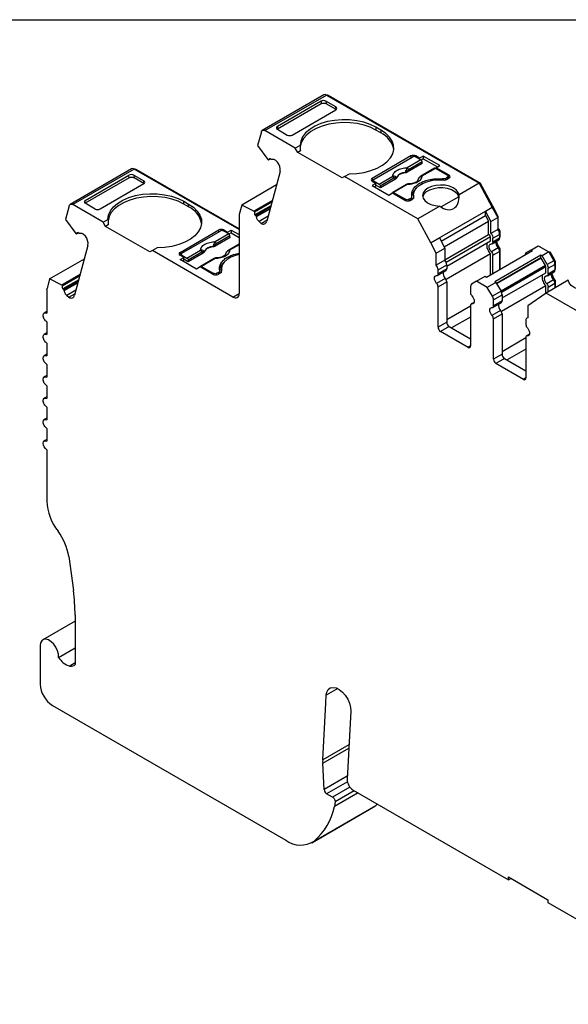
# Model space of a CAD drawing. Header units: millimetres. Extents: x 6 to 273, y 6 to 210.
# Tile 7 of 9: x 203 to 235, y 153 to 210. Entities that reach past the tile are written whole.
import ezdxf

# ---------------------------------------------------------------- set-up
doc = ezdxf.new("R2010")
doc.units = ezdxf.units.MM
doc.linetypes.add('SLD-Solid', pattern=[0])
doc.layers.add('TEXT', color=140, linetype='SLD-Solid', lineweight=25)

msp = doc.modelspace()

# ---------------------------------------------------------------- linework, layer by layer
for p, q in [((220.554, 205.232), (217.018, 203.191)), ((217.168, 203.176), (220.704, 205.217)), ((220.392, 204.865), (217.883, 203.417)), ((220.392, 204.865), (220.405, 204.709)), ((221.247, 204.536), (220.676, 204.866)), ((220.676, 204.866), (220.688, 204.71)), ((220.704, 205.217), (229.485, 200.147)), ((220.774, 205.176), (220.81, 205.196)), ((229.56, 200.145), (220.81, 205.196)), ((220.405, 204.709), (217.883, 203.253)), ((218.738, 202.924), (221.247, 204.372)), ((221.259, 204.38), (220.688, 204.71)), ((221.26, 204.38), (221.247, 204.536)), ((218.914, 202.168), (217.168, 203.176)), ((217.883, 203.417), (217.872, 203.26)), ((217.882, 203.253), (218.454, 202.923)), ((223.828, 203.209), (223.545, 203.372)), ((223.545, 203.372), (223.545, 203.209)), ((223.828, 203.046), (223.545, 203.209)), ((223.828, 203.209), (223.828, 203.046)), ((216.963, 203.113), (216.75, 202.317)), ((216.75, 202.317), (217.336, 201.522)), ((219.192, 202.329), (218.914, 202.168)), ((219.055, 201.923), (218.914, 202.168)), ((219.207, 202.011), (219.055, 201.923)), ((217.377, 201.485), (217.336, 201.522)), ((217.493, 201.552), (217.377, 201.485)), ((217.516, 201.531), (217.466, 201.575)), ((217.894, 201.366), (217.773, 201.473)), ((221.601, 200.454), (219.055, 201.923)), ((225.561, 201.719), (223.333, 200.433)), ((223.439, 200.392), (225.631, 201.658)), ((226.132, 201.491), (225.345, 201.037)), ((225.561, 201.719), (225.561, 201.617)), ((226.059, 201.595), (225.843, 201.719)), ((225.843, 201.719), (225.843, 201.658)), ((226.132, 201.491), (225.843, 201.658)), ((226.271, 201.717), (226.059, 201.595)), ((226.059, 201.533), (226.059, 201.595)), ((226.271, 201.554), (226.145, 201.481)), ((227.219, 201.17), (226.271, 201.717)), ((226.271, 201.717), (226.271, 201.554)), ((226.271, 201.554), (227.078, 201.088)), ((209.509, 200.981), (205.973, 198.94)), ((209.658, 200.966), (206.123, 198.925)), ((215.682, 197.488), (209.658, 200.966)), ((209.729, 200.925), (209.764, 200.946)), ((215.682, 197.529), (209.764, 200.946)), ((226.209, 201.283), (225.344, 200.784)), ((226.203, 201.376), (225.416, 200.922)), ((226.919, 201.013), (226.132, 200.559)), ((226.969, 201.008), (226.182, 200.554)), ((226.209, 201.283), (226.203, 201.376)), ((227.647, 200.617), (226.969, 201.008)), ((227.007, 201.047), (227.219, 201.17)), ((227.753, 200.617), (227.007, 201.047)), ((227.007, 201.047), (227.007, 200.986)), ((209.36, 200.458), (206.838, 199.002)), ((206.839, 199.165), (209.348, 200.614)), ((209.36, 200.458), (209.348, 200.614)), ((209.632, 200.614), (210.203, 200.284)), ((209.632, 200.614), (209.644, 200.458)), ((210.215, 200.128), (209.644, 200.458)), ((218.043, 200.832), (217.274, 197.964)), ((221.742, 200.535), (221.601, 200.454)), ((221.742, 200.535), (222.021, 200.696)), ((225.95, 198.106), (221.742, 200.535)), ((223.333, 200.433), (223.333, 200.27)), ((223.395, 200.306), (223.333, 200.27)), ((223.395, 200.331), (223.395, 200.234)), ((223.728, 200.103), (224.515, 200.558)), ((224.586, 200.442), (223.799, 199.988)), ((224.67, 200.395), (223.805, 199.895)), ((224.67, 200.395), (224.664, 200.458)), ((224.726, 200.456), (224.724, 200.471)), ((225.237, 200.767), (225.238, 200.752)), ((225.341, 200.849), (225.344, 200.784)), ((227.371, 200.401), (227.371, 200.345)), ((227.541, 200.433), (227.647, 200.494)), ((227.541, 200.346), (227.541, 200.433)), ((227.611, 200.372), (227.753, 200.454)), ((227.647, 200.494), (227.647, 200.392)), ((227.691, 200.418), (227.691, 200.556)), ((227.691, 200.489), (227.753, 200.454)), ((227.753, 200.454), (227.753, 200.617)), ((210.203, 200.121), (207.694, 198.672)), ((210.216, 200.129), (210.203, 200.284)), ((217.834, 200.054), (215.836, 198.901)), ((223.333, 200.27), (223.549, 200.145)), ((223.549, 200.145), (223.337, 200.023)), ((223.337, 200.023), (224.285, 199.476)), ((223.439, 200.27), (223.728, 200.103)), ((223.439, 200.209), (223.439, 200.27)), ((223.549, 199.982), (223.478, 199.941)), ((223.549, 199.982), (223.549, 200.145)), ((223.805, 199.895), (223.549, 200.043)), ((223.799, 199.988), (223.805, 199.895)), ((225.302, 200.08), (224.515, 199.625)), ((225.352, 200.075), (224.565, 199.62)), ((229.485, 200.147), (228.324, 199.477)), ((229.485, 200.147), (230.233, 198.761)), ((229.504, 200.113), (229.56, 200.145)), ((230.268, 198.832), (229.56, 200.145)), ((206.828, 199.009), (206.839, 199.165)), ((217.595, 199.16), (216.54, 198.551)), ((224.285, 199.476), (224.497, 199.598)), ((224.497, 199.598), (225.242, 199.168)), ((224.565, 199.62), (225.242, 199.229)), ((225.242, 199.229), (225.242, 199.168)), ((225.455, 199.229), (225.561, 199.29)), ((225.455, 199.143), (225.455, 199.229)), ((225.525, 199.168), (225.667, 199.25)), ((225.561, 199.29), (225.561, 199.188)), ((225.619, 199.222), (225.619, 199.372)), ((225.705, 199.484), (225.705, 199.321)), ((225.705, 199.321), (225.706, 199.282)), ((225.723, 199.313), (225.723, 199.349)), ((228.311, 199.379), (227.29, 198.79)), ((205.918, 198.862), (205.705, 198.066)), ((207.87, 197.917), (206.123, 198.925)), ((207.41, 198.672), (206.838, 199.002)), ((212.501, 199.121), (212.784, 198.957)), ((212.501, 198.957), (212.501, 199.121)), ((212.784, 198.794), (212.501, 198.957)), ((212.784, 198.794), (212.784, 198.957)), ((215.836, 198.901), (215.69, 198.353)), ((216.54, 198.551), (215.836, 198.901)), ((216.581, 198.515), (217.576, 199.089)), ((217.515, 198.861), (216.597, 198.331)), ((217.491, 198.774), (216.647, 198.287)), ((216.677, 198.232), (217.469, 198.689)), ((227.217, 198.838), (225.95, 198.106)), ((230.233, 198.761), (226.697, 196.72)), ((230.233, 198.761), (229.844, 198.537)), ((230.193, 198.789), (230.268, 198.832)), ((230.233, 198.761), (230.547, 198.178)), ((230.582, 198.249), (230.268, 198.832)), ((205.705, 198.066), (206.291, 197.271)), ((207.87, 197.917), (208.148, 198.077)), ((215.682, 198.294), (215.682, 193.815)), ((216.54, 198.551), (216.581, 198.515)), ((216.597, 198.331), (216.647, 198.287)), ((217.353, 198.256), (216.831, 197.955)), ((216.951, 197.848), (217.297, 198.047)), ((226.697, 196.72), (225.95, 198.106)), ((227.292, 196.82), (229.844, 198.293)), ((229.844, 198.293), (229.844, 198.537)), ((229.844, 198.537), (230.158, 197.954)), ((229.844, 198.293), (230.016, 197.973)), ((230.158, 197.954), (230.547, 198.178)), ((230.526, 198.217), (230.582, 198.249)), ((230.547, 198.178), (230.547, 197.493)), ((230.582, 197.54), (230.582, 198.249)), ((208.011, 197.672), (207.87, 197.917)), ((208.163, 197.759), (208.011, 197.672)), ((210.557, 196.202), (208.011, 197.672)), ((212.289, 196.182), (214.517, 197.468)), ((214.517, 197.365), (214.517, 197.468)), ((214.799, 197.468), (215.015, 197.343)), ((214.799, 197.468), (214.799, 197.406)), ((215.015, 197.343), (215.227, 197.465)), ((215.227, 197.465), (215.682, 197.203)), ((215.227, 197.465), (215.227, 197.302)), ((216.831, 197.955), (216.951, 197.848)), ((227.465, 196.5), (230.016, 197.973)), ((230.016, 197.203), (230.016, 197.973)), ((230.158, 197.269), (230.158, 197.954)), ((230.547, 197.493), (230.158, 197.269)), ((230.547, 197.519), (230.582, 197.54)), ((206.332, 197.234), (206.291, 197.271)), ((206.448, 197.301), (206.332, 197.234)), ((206.471, 197.28), (206.421, 197.324)), ((206.849, 197.115), (206.728, 197.222)), ((212.395, 196.141), (214.587, 197.406)), ((215.165, 197.032), (214.3, 196.532)), ((215.088, 197.24), (214.301, 196.785)), ((215.159, 197.124), (214.371, 196.67)), ((215.088, 197.24), (214.799, 197.406)), ((215.015, 197.282), (215.015, 197.343)), ((215.227, 197.302), (215.101, 197.229)), ((215.165, 197.032), (215.159, 197.124)), ((215.227, 197.302), (215.682, 197.039)), ((226.697, 196.72), (227.192, 197.006)), ((227.192, 197.006), (227.506, 196.423)), ((227.506, 195.754), (230.016, 197.203)), ((230.127, 197.072), (227.585, 195.605)), ((230.127, 196.844), (230.127, 197.072)), ((230.227, 196.671), (230.615, 196.896)), ((230.268, 196.99), (230.657, 197.215)), ((230.268, 196.763), (230.268, 196.99)), ((230.657, 196.987), (230.268, 196.763)), ((230.648, 197.291), (230.692, 197.317)), ((230.657, 197.215), (230.657, 196.987)), ((230.657, 197.069), (230.692, 197.089)), ((230.657, 197.035), (230.671, 197.044)), ((230.692, 197.089), (230.692, 197.317)), ((206.998, 196.581), (206.229, 193.712)), ((210.977, 196.444), (210.698, 196.284)), ((214.193, 196.515), (214.194, 196.5)), ((214.297, 196.597), (214.3, 196.532)), ((215.682, 196.65), (215.088, 196.307)), ((215.682, 196.617), (215.138, 196.302)), ((227.011, 196.137), (226.697, 196.72)), ((227.011, 196.137), (227.506, 196.423)), ((227.506, 196.423), (227.506, 195.738)), ((227.616, 195.395), (230.127, 196.844)), ((230.572, 196.438), (230.183, 196.213)), ((230.65, 196.44), (230.595, 196.409)), ((230.644, 196.313), (230.692, 196.341)), ((230.692, 195.219), (230.692, 196.341)), ((232.483, 196.335), (232.192, 196.166)), ((232.483, 196.335), (232.872, 196.559)), ((232.554, 196.294), (232.483, 196.335)), ((232.872, 196.559), (233.485, 196.205)), ((232.972, 196.501), (233.007, 196.522)), ((204.791, 194.65), (206.789, 195.803)), ((210.698, 196.284), (210.557, 196.202)), ((215.329, 193.61), (210.698, 196.284)), ((212.289, 196.182), (212.289, 196.018)), ((212.351, 196.054), (212.289, 196.018)), ((212.505, 195.894), (212.289, 196.018)), ((212.293, 195.771), (212.505, 195.894)), ((213.241, 195.224), (212.293, 195.771)), ((212.351, 196.08), (212.351, 195.983)), ((212.395, 196.018), (212.684, 195.852)), ((212.395, 195.957), (212.395, 196.018)), ((212.505, 195.731), (212.505, 195.894)), ((212.761, 195.644), (212.505, 195.792)), ((212.684, 195.852), (213.471, 196.306)), ((213.542, 196.191), (212.754, 195.736)), ((213.626, 196.143), (212.761, 195.644)), ((214.258, 195.828), (213.471, 195.374)), ((214.308, 195.823), (213.521, 195.369)), ((213.626, 196.143), (213.62, 196.207)), ((213.682, 196.205), (213.68, 196.219)), ((227.011, 195.452), (227.011, 196.137)), ((230.127, 196.096), (227.575, 194.623)), ((229.902, 194.763), (232.554, 196.294)), ((230.127, 194.893), (230.127, 196.096)), ((230.268, 196.014), (230.657, 196.239)), ((230.268, 194.974), (230.268, 196.014)), ((233.026, 196.021), (230.374, 194.491)), ((233.026, 195.858), (230.48, 194.389)), ((233.038, 195.851), (230.486, 194.378)), ((230.657, 196.239), (230.657, 195.199)), ((233.026, 195.858), (233.026, 196.021)), ((233.096, 195.981), (233.026, 196.021)), ((233.038, 195.851), (233.026, 195.858)), ((233.288, 195.418), (233.038, 195.851)), ((233.485, 196.205), (233.096, 195.981)), ((233.388, 195.476), (233.096, 195.981)), ((233.485, 196.205), (233.777, 195.7)), ((233.506, 196.169), (233.562, 196.202)), ((233.833, 195.733), (233.562, 196.202)), ((212.505, 195.731), (212.434, 195.69)), ((212.754, 195.736), (212.761, 195.644)), ((213.453, 195.346), (213.241, 195.224)), ((214.198, 194.916), (213.453, 195.346)), ((213.521, 195.369), (214.198, 194.977)), ((214.661, 195.233), (214.661, 195.069)), ((227.506, 195.738), (227.011, 195.452)), ((227.121, 195.174), (227.616, 195.46)), ((227.616, 195.232), (227.121, 194.946)), ((227.616, 195.46), (227.616, 195.232)), ((233.288, 195.418), (230.736, 193.945)), ((233.308, 195.348), (230.767, 193.881)), ((233.308, 195.008), (233.308, 195.348)), ((233.777, 195.7), (233.388, 195.476)), ((233.45, 195.267), (233.839, 195.491)), ((233.45, 194.926), (233.45, 195.267)), ((233.777, 195.7), (233.833, 195.733)), ((233.83, 195.568), (233.874, 195.593)), ((233.839, 195.491), (233.839, 195.15)), ((233.839, 195.232), (233.874, 195.252)), ((233.839, 195.198), (233.853, 195.207)), ((233.874, 195.252), (233.874, 195.593)), ((204.791, 194.65), (204.645, 194.102)), ((205.495, 194.3), (204.791, 194.65)), ((206.55, 194.909), (205.495, 194.3)), ((205.536, 194.263), (206.531, 194.837)), ((214.198, 194.977), (214.198, 194.916)), ((214.411, 194.977), (214.517, 195.039)), ((214.411, 194.89), (214.411, 194.977)), ((214.623, 194.998), (214.481, 194.916)), ((214.517, 195.039), (214.517, 194.937)), ((214.575, 194.97), (214.575, 195.12)), ((214.661, 195.069), (214.662, 195.03)), ((214.679, 195.062), (214.679, 195.098)), ((227.531, 194.682), (227.036, 194.397)), ((227.08, 194.855), (227.575, 195.14)), ((227.121, 194.946), (227.121, 195.174)), ((229.337, 194.518), (229.832, 194.804)), ((229.832, 194.804), (229.902, 194.763)), ((230.798, 193.558), (233.308, 195.008)), ((233.408, 194.834), (233.797, 195.059)), ((233.839, 195.15), (233.45, 194.926)), ((205.495, 194.3), (205.536, 194.263)), ((206.47, 194.61), (205.552, 194.08)), ((205.552, 194.08), (205.602, 194.036)), ((206.447, 194.523), (205.602, 194.036)), ((205.633, 193.981), (206.424, 194.438)), ((227.121, 194.198), (227.616, 194.484)), ((227.121, 191.878), (227.121, 194.198)), ((227.616, 194.484), (227.616, 192.163)), ((228.983, 194.212), (228.983, 193.872)), ((229.337, 194.518), (229.045, 194.35)), ((229.95, 194.164), (229.337, 194.518)), ((230.445, 194.45), (229.95, 194.164)), ((230.241, 193.659), (229.95, 194.164)), ((230.374, 194.491), (230.445, 194.45)), ((230.445, 194.45), (230.736, 193.945)), ((233.308, 194.259), (230.757, 192.786)), ((233.308, 193.822), (233.308, 194.259)), ((234.604, 194.574), (233.337, 193.842)), ((233.754, 194.601), (233.365, 194.376)), ((233.45, 194.178), (233.839, 194.402)), ((233.45, 193.907), (233.45, 194.178)), ((233.832, 194.603), (233.777, 194.572)), ((233.826, 194.476), (233.874, 194.504)), ((233.839, 194.402), (233.839, 194.132)), ((233.874, 194.152), (233.874, 194.504)), ((204.637, 194.043), (204.637, 192.679)), ((206.308, 194.005), (205.786, 193.704)), ((205.786, 193.704), (205.906, 193.597)), ((205.906, 193.597), (206.252, 193.796)), ((215.329, 193.61), (215.682, 193.815)), ((230.736, 193.945), (230.241, 193.659)), ((230.303, 193.45), (230.798, 193.736)), ((230.798, 193.736), (230.798, 193.395)), ((233.337, 193.842), (232.275, 193.099)), ((237.544, 191.413), (233.337, 193.842)), ((227.616, 192.327), (228.983, 193.116)), ((228.983, 193.123), (228.983, 190.803)), ((229.186, 193.308), (229.024, 193.215)), ((229.068, 193.224), (229.177, 193.287)), ((230.262, 193.018), (230.757, 193.304)), ((230.303, 193.109), (230.303, 193.45)), ((230.798, 193.395), (230.303, 193.109)), ((232.275, 193.099), (232.275, 192.413)), ((204.637, 192.78), (204.488, 192.693)), ((228.983, 192.462), (227.899, 191.837)), ((230.713, 192.845), (230.218, 192.56)), ((230.303, 192.361), (230.798, 192.647)), ((230.798, 192.647), (230.798, 190.326)), ((232.275, 192.427), (232.227, 192.4)), ((204.637, 192.189), (204.637, 191.454)), ((227.616, 192.163), (227.121, 191.878)), ((227.758, 191.918), (227.263, 191.633)), ((227.758, 191.918), (228.983, 191.211)), ((230.303, 190.041), (230.303, 192.361)), ((232.165, 192.262), (232.165, 192.035)), ((204.637, 191.555), (204.488, 191.469)), ((228.842, 190.721), (227.263, 191.633)), ((230.798, 190.49), (232.165, 191.279)), ((232.165, 191.286), (232.165, 188.966)), ((232.368, 191.471), (232.206, 191.378)), ((232.25, 191.387), (232.359, 191.45)), ((204.637, 190.964), (204.637, 190.229)), ((228.983, 190.803), (228.842, 190.721)), ((204.637, 190.33), (204.488, 190.244)), ((230.798, 190.326), (230.303, 190.041)), ((232.165, 190.625), (231.081, 190)), ((204.637, 189.739), (204.637, 189.004)), ((230.94, 190.081), (230.445, 189.796)), ((232.024, 188.884), (230.445, 189.796)), ((230.94, 190.081), (232.165, 189.374)), ((204.637, 189.106), (204.488, 189.019)), ((204.637, 188.514), (204.637, 187.779)), ((232.165, 188.966), (232.024, 188.884)), ((204.637, 187.881), (204.488, 187.794)), ((204.637, 187.289), (204.637, 186.555)), ((204.637, 186.656), (204.488, 186.569)), ((204.637, 186.065), (204.637, 185.33)), ((204.637, 185.431), (204.488, 185.345)), ((204.637, 184.84), (204.637, 181.888)), ((205.896, 178.702), (206.159, 176.748)), ((206.258, 174.986), (204.406, 173.916)), ((206.258, 175.332), (206.258, 172.49)), ((204.25, 173.573), (204.25, 171.368)), ((205.309, 172.907), (206.258, 173.455)), ((206.258, 172.588), (205.951, 172.411)), ((221.352, 171.112), (220.689, 170.729)), ((220.665, 170.276), (220.689, 170.729)), ((204.957, 170.144), (218.362, 162.405)), ((220.489, 167.021), (220.665, 170.276)), ((222.101, 169.816), (221.891, 165.915)), ((221.997, 167.891), (220.489, 167.021)), ((220.489, 166.82), (221.986, 167.684)), ((220.569, 165.31), (220.489, 166.82)), ((221.899, 166.077), (220.569, 165.31)), ((221.905, 165.765), (220.71, 165.075)), ((222.054, 165.451), (221.056, 164.876)), ((222.296, 165.248), (221.197, 164.613)), ((222.243, 165.278), (231.164, 160.128)), ((221.056, 164.876), (220.71, 165.075)), ((222.526, 165.115), (221.168, 164.331)), ((219.862, 162.257), (223.397, 164.298)), ((219.999, 162.352), (223.535, 164.393)), ((221.197, 164.613), (221.168, 164.331)), ((223.397, 164.298), (223.535, 164.393)), ((223.535, 164.393), (223.627, 164.472)), ((231.164, 160.292), (233.427, 158.985)), ((231.164, 160.128), (231.164, 160.292)), ((231.164, 160.128), (231.305, 160.21)), ((233.427, 158.985), (233.427, 158.822)), ((233.427, 158.822), (243.56, 152.972))]:
    msp.add_line(p, q)
at = {"flags": 128}
for points in [[(223.545, 203.372), (223.218, 203.532), (222.848, 203.658), (222.447, 203.746), (222.027, 203.794), (221.598, 203.801), (221.173, 203.766), (220.764, 203.691), (220.383, 203.577), (220.041, 203.428), (219.747, 203.248), (219.509, 203.042), (219.334, 202.816), (219.228, 202.576), (219.192, 202.329)], [(216.963, 203.113), (216.975, 203.144), (216.992, 203.169), (217.013, 203.188), (217.039, 203.2), (217.068, 203.205), (217.1, 203.202), (217.134, 203.193), (217.168, 203.176)], [(223.545, 203.209), (223.226, 203.365), (222.867, 203.489), (222.478, 203.578), (222.069, 203.628), (221.651, 203.639), (221.236, 203.611), (220.834, 203.544), (220.457, 203.439), (220.114, 203.301), (219.815, 203.132), (219.568, 202.937), (219.379, 202.722), (219.254, 202.491), (219.196, 202.252), (219.194, 202.223)], [(222.021, 200.696), (222.448, 200.716), (222.864, 200.778), (223.256, 200.879), (223.613, 201.016), (223.925, 201.186), (224.183, 201.384), (224.38, 201.604), (224.511, 201.839), (224.571, 202.085), (224.559, 202.332), (224.476, 202.575), (224.323, 202.806), (224.105, 203.02), (223.828, 203.209)], [(225.723, 199.349), (225.707, 199.53), (225.756, 199.709), (225.868, 199.877), (226.039, 200.029), (226.261, 200.157), (226.523, 200.256), (226.816, 200.321), (227.125, 200.349), (227.438, 200.339)], [(228.324, 199.477), (228.275, 199.629), (228.161, 199.769), (227.99, 199.888), (227.772, 199.977), (227.522, 200.033), (227.256, 200.049), (226.991, 200.027), (226.745, 199.966), (226.533, 199.872), (226.369, 199.75), (226.265, 199.607), (226.226, 199.455), (226.255, 199.301), (226.35, 199.157), (226.506, 199.031), (226.711, 198.932), (226.954, 198.866), (227.217, 198.838)], [(228.311, 199.379), (228.233, 199.528), (228.092, 199.661), (227.897, 199.769), (227.66, 199.844), (227.398, 199.882), (227.128, 199.88), (226.868, 199.839), (226.635, 199.76), (226.444, 199.65), (226.308, 199.515), (226.236, 199.365), (226.235, 199.362)], [(208.148, 198.077), (208.184, 198.324), (208.29, 198.564), (208.465, 198.79), (208.703, 198.996), (208.997, 199.176), (209.339, 199.325), (209.72, 199.439), (210.129, 199.515), (210.554, 199.55), (210.982, 199.543), (211.403, 199.495), (211.804, 199.406), (212.174, 199.28), (212.501, 199.121)], [(212.501, 198.957), (212.182, 199.114), (211.823, 199.238), (211.434, 199.326), (211.025, 199.376), (210.607, 199.388), (210.192, 199.359), (209.79, 199.292), (209.413, 199.188), (209.07, 199.049), (208.771, 198.881), (208.524, 198.686), (208.335, 198.47), (208.21, 198.24), (208.152, 198.001), (208.15, 197.971)], [(205.918, 198.862), (205.93, 198.892), (205.947, 198.918), (205.968, 198.937), (205.994, 198.949), (206.023, 198.954), (206.055, 198.951), (206.088, 198.942), (206.123, 198.925)], [(212.784, 198.957), (213.061, 198.768), (213.279, 198.555), (213.432, 198.324), (213.515, 198.081), (213.527, 197.833), (213.467, 197.588), (213.336, 197.352), (213.139, 197.132), (212.881, 196.934), (212.568, 196.764), (212.211, 196.627), (211.82, 196.526), (211.404, 196.465), (210.977, 196.444)], [(215.682, 196.053), (215.479, 196.004), (215.217, 195.906), (214.995, 195.778), (214.824, 195.626), (214.712, 195.457), (214.663, 195.278), (214.679, 195.098)], [(235.711, 195.213), (235.974, 195.184), (236.216, 195.119), (236.422, 195.02), (236.578, 194.894), (236.673, 194.75), (236.702, 194.596), (236.663, 194.443), (236.559, 194.301), (236.395, 194.179), (236.183, 194.084), (235.937, 194.024), (235.672, 194.001), (235.406, 194.018), (235.156, 194.073), (234.938, 194.163), (234.767, 194.282), (234.653, 194.422), (234.604, 194.574)], [(227.036, 194.397), (226.984, 194.464), (226.944, 194.54), (226.918, 194.619), (226.909, 194.695), (226.918, 194.759), (226.944, 194.809), (226.984, 194.838), (227.036, 194.846)], [(229.068, 193.673), (229.12, 193.606), (229.16, 193.529), (229.186, 193.45), (229.195, 193.375), (229.186, 193.31), (229.16, 193.261), (229.12, 193.231), (229.068, 193.224)], [(230.218, 192.56), (230.166, 192.627), (230.126, 192.703), (230.1, 192.783), (230.091, 192.858), (230.1, 192.923), (230.126, 192.972), (230.166, 193.001), (230.218, 193.009)], [(232.25, 191.836), (232.302, 191.769), (232.342, 191.692), (232.368, 191.613), (232.377, 191.538), (232.368, 191.473), (232.342, 191.424), (232.302, 191.394), (232.25, 191.387)], [(204.637, 184.84), (204.556, 184.905), (204.487, 184.998), (204.442, 185.104), (204.425, 185.207), (204.442, 185.292), (204.487, 185.345), (204.556, 185.358), (204.637, 185.33)], [(205.309, 172.907), (205.3, 173.091), (205.246, 173.29), (205.153, 173.487), (205.028, 173.666), (204.882, 173.81), (204.726, 173.907), (204.576, 173.95), (204.443, 173.934), (204.339, 173.861), (204.273, 173.737), (204.25, 173.573)], [(220.689, 170.729), (220.724, 170.918), (220.805, 171.063), (220.926, 171.154), (221.079, 171.185), (221.253, 171.154), (221.437, 171.063), (221.619, 170.918), (221.785, 170.729), (221.924, 170.508), (222.027, 170.272), (222.088, 170.036), (222.101, 169.816)]]:
    msp.add_lwpolyline(points, dxfattribs=at)
for centre, radius, start, end in [((220.616, 205.093), 0.152, 54.6724, 114.0171), ((220.75, 205.114), 0.102, 54.3468, 109.6072), ((223.267, 201.843), 1.327, 10.5525, 64.9631), ((225.702, 201.446), 0.307, 62.6096, 117.3904), ((209.571, 200.842), 0.152, 54.809, 114.0617), ((209.705, 200.863), 0.102, 54.5205, 109.6529), ((217.374, 200.933), 0.676, 351.3816, 39.7694), ((225.019, 200.466), 0.5, 49.8822, 58.7426), ((225.261, 200.906), 0.155, 5.689, 57.1992), ((223.364, 200.352), 0.0873, 110.7835, 249.217), ((224.431, 200.427), 0.155, 5.689, 57.1992), ((224.556, 200.505), 0.118, 336.668, 18.1749), ((225.226, 200.194), 0.573, 88.8448, 151.1498), ((226.025, 200.455), 0.00686, 52.5203, 103.5057), ((226.153, 200.513), 0.0497, 54.016, 114.6959), ((227.472, 200.639), 0.301, 263.6694, 297.5974), ((227.722, 200.535), 0.0873, 290.7834, 69.2162), ((225.323, 200.034), 0.0498, 54.0182, 114.6714), ((225.384, 199.441), 0.307, 242.6097, 297.3902), ((225.632, 199.335), 0.0919, 292.1146, 9.0938), ((212.223, 197.592), 1.327, 10.5525, 64.9631), ((215.912, 198.296), 0.23, 165.5728, 180.5103), ((214.658, 197.195), 0.307, 62.6097, 117.3903), ((217.075, 198.012), 0.205, 233.1455, 346.2755), ((230.195, 197.193), 0.462, 2.6816, 40.4811), ((206.329, 196.682), 0.676, 351.3816, 39.7694), ((230.558, 196.977), 0.0995, 305.3061, 6.0062), ((214.182, 195.943), 0.573, 88.8448, 151.1498), ((213.975, 196.215), 0.5, 49.8822, 58.7426), ((214.217, 196.655), 0.155, 5.689, 57.1992), ((230.841, 196.726), 0.395, 168.7921, 226.9559), ((230.346, 196.224), 0.311, 2.8259, 43.4312), ((212.32, 196.1), 0.0873, 110.7835, 249.217), ((213.387, 196.176), 0.155, 5.689, 57.1992), ((213.512, 196.253), 0.118, 336.668, 18.1749), ((214.279, 195.783), 0.0498, 54.0182, 114.6714), ((214.981, 196.204), 0.00686, 52.5203, 103.5057), ((215.108, 196.262), 0.0497, 54.016, 114.6959), ((226.66, 195.152), 0.462, 2.6816, 40.4811), ((227.155, 195.438), 0.462, 2.6816, 40.4811), ((227.517, 195.222), 0.0995, 305.306, 6.0058), ((233.406, 195.477), 0.433, 1.9564, 31.1437), ((214.34, 195.189), 0.307, 242.61, 297.3903), ((214.588, 195.083), 0.0919, 292.1149, 9.0937), ((227.037, 194.931), 0.0853, 269.3918, 10.365), ((227.801, 194.971), 0.395, 168.7921, 226.956), ((227.305, 194.468), 0.311, 2.8262, 43.4311), ((234.023, 194.889), 0.395, 168.7921, 226.9559), ((233.74, 195.14), 0.0995, 305.3058, 6.0064), ((226.81, 194.183), 0.311, 2.8261, 43.4313), ((229.133, 194.227), 0.151, 125.6981, 185.6205), ((233.528, 194.387), 0.311, 2.8261, 43.4312), ((206.03, 193.761), 0.205, 233.1455, 346.2755), ((215.467, 193.78), 0.218, 230.7967, 9.2141), ((229.294, 193.887), 0.311, 182.8263, 223.4312), ((229.871, 193.436), 0.433, 1.9565, 31.1437), ((230.366, 193.721), 0.433, 1.9567, 31.1436), ((229.067, 193.139), 0.0853, 89.392, 190.3658), ((230.219, 193.094), 0.0853, 269.3918, 10.3653), ((230.983, 193.134), 0.395, 168.7921, 226.956), ((230.699, 193.385), 0.0995, 305.306, 6.0061), ((229.992, 192.346), 0.311, 2.8262, 43.4312), ((230.487, 192.631), 0.311, 2.8262, 43.4312), ((232.294, 192.284), 0.131, 98.3858, 189.5016), ((227.428, 191.892), 0.307, 182.6055, 237.3945), ((227.923, 192.177), 0.307, 182.6055, 237.3945), ((232.476, 192.05), 0.311, 182.8262, 223.4313), ((232.249, 191.302), 0.0853, 89.3919, 190.3654), ((228.897, 190.789), 0.0873, 230.7969, 9.2137), ((231.105, 190.34), 0.307, 182.6055, 237.3946), ((230.61, 190.055), 0.307, 182.6056, 237.3946), ((232.079, 188.952), 0.0873, 230.7971, 9.214), ((207.674, 182.021), 3.04, 182.5169, 217.9243), ((202.721, 178.205), 3.213, 8.8887, 37.3196), ((195.638, 175.303), 10.619, 0.1524, 7.8179), ((206.24, 173.451), 1.079, 210.2544, 254.4541), ((205.785, 171.438), 1.537, 182.6055, 237.3944), ((222.375, 166.922), 1.889, 177.0143, 183.1154), ((222.651, 165.92), 0.761, 180.4191, 237.5877), ((220.878, 165.336), 0.31, 184.8352, 237.2443), ((217.562, 165.125), 3.692, 311.3038, 347.574), ((219.218, 163.541), 1.422, 232.9848, 303.2903)]:
    msp.add_arc(centre, radius, start, end)
for centre, major_axis, ratio, start_param, end_param in [((220.534, 204.784), (0.2, 0.001), 0.577279, 0.781586, 2.352383), ((220.546, 204.628), (0.2, 0.001), 0.577279, 0.781587, 2.352383), ((221.105, 204.454), (0.2, 0.001), 0.577279, 5.493975, 7.06477), ((218.024, 203.335), (0.2, 0.001), 0.577279, 2.352383, 3.923179), ((218.596, 203.005), (0.2, 0.001), 0.577279, 3.923179, 5.493975), ((221.742, 200.862), (-1.803, 3.123), 0.577335, 0.787087, 0.892479), ((209.49, 200.532), (0.2, 0.001), 0.577279, 0.781586, 2.352383), ((210.061, 200.202), (0.2, 0.001), 0.577279, 5.493975, 7.06477), ((206.98, 199.084), (0.2, 0.001), 0.577279, 2.352383, 3.923179), ((227.275, 200.075), (-0.725, 1.386), 0.547657, 2.323184, 4.005348), ((227.275, 199.832), (-0.725, 1.386), 0.547657, 4.045175, 4.11376), ((207.552, 198.754), (0.2, 0.001), 0.577279, 3.923179, 5.493975), ((210.698, 196.61), (-1.803, 3.123), 0.577335, 0.787087, 0.89248)]:
    msp.add_ellipse(centre, major_axis=major_axis, ratio=ratio, start_param=start_param, end_param=end_param)
for points, knots in [([(217.377, 201.485), (217.385, 201.499), (217.4, 201.525), (217.43, 201.556), (217.454, 201.569), (217.466, 201.575)], [0, 0, 0, 0, 0.3345063, 0.6654937, 1, 1, 1, 1]), ([(217.559, 201.521), (217.568, 201.527), (217.586, 201.538), (217.62, 201.543), (217.662, 201.539), (217.715, 201.519), (217.754, 201.488), (217.773, 201.473)], [0, 0, 0, 0, 0.1671016, 0.3319461, 0.5003862, 0.7494426, 1, 1, 1, 1]), ([(225.843, 201.658), (225.834, 201.663), (225.814, 201.673), (225.777, 201.681), (225.731, 201.685), (225.677, 201.68), (225.647, 201.665), (225.631, 201.658)], [0, 0, 0, 0, 0.168224, 0.331133, 0.500763, 0.749586, 1, 1, 1, 1]), ([(226.203, 201.376), (226.201, 201.397), (226.193, 201.421), (226.167, 201.463), (226.15, 201.481), (226.132, 201.491)], [0, 0, 0, 0, 0.5, 0.5, 1, 1, 1, 1]), ([(224.515, 200.558), (224.516, 200.573), (224.518, 200.603), (224.529, 200.647), (224.548, 200.691), (224.583, 200.75), (224.647, 200.822), (224.755, 200.898), (224.887, 200.96), (225.034, 201.004), (225.189, 201.032), (225.293, 201.035), (225.345, 201.037)], [0, 0, 0, 0, 0.0602697, 0.1200562, 0.1798933, 0.2403137, 0.3700145, 0.5001284, 0.6298294, 0.7599435, 0.879871, 1, 1, 1, 1]), ([(225.237, 200.767), (225.242, 200.779), (225.251, 200.802), (225.262, 200.836), (225.271, 200.867), (225.276, 200.885), (225.278, 200.894)], [0, 0, 0, 0, 0.306881, 0.575882, 0.806979, 1, 1, 1, 1]), ([(225.416, 200.922), (225.401, 200.912), (225.374, 200.895), (225.352, 200.864), (225.341, 200.849)], [0, 0, 0, 0, 0.521485, 1, 1, 1, 1]), ([(226.969, 201.008), (226.96, 201.012), (226.943, 201.019), (226.926, 201.019), (226.92, 201.013), (226.919, 201.013)], [0, 0, 0, 0, 0.472475, 0.94495, 1, 1, 1, 1]), ([(209.644, 200.458), (209.634, 200.463), (209.615, 200.473), (209.58, 200.484), (209.542, 200.49), (209.49, 200.493), (209.422, 200.487), (209.381, 200.467), (209.36, 200.458)], [0, 0, 0, 0, 0.126961, 0.24931, 0.372135, 0.500462, 0.749301, 1, 1, 1, 1]), ([(223.439, 200.27), (223.412, 200.286), (223.395, 200.309), (223.395, 200.354), (223.412, 200.376), (223.439, 200.392)], [0, 0, 0, 0, 0.5, 0.5, 1, 1, 1, 1]), ([(224.664, 200.458), (224.657, 200.46), (224.641, 200.463), (224.614, 200.457), (224.595, 200.447), (224.586, 200.442)], [0, 0, 0, 0, 0.317222, 0.645084, 1, 1, 1, 1]), ([(224.724, 200.471), (224.721, 200.469), (224.714, 200.466), (224.697, 200.463), (224.681, 200.46), (224.669, 200.459), (224.664, 200.458)], [0, 0, 0, 0, 0.332097, 0.61117, 0.833934, 1, 1, 1, 1]), ([(224.726, 200.456), (224.723, 200.448), (224.716, 200.433), (224.697, 200.412), (224.679, 200.401), (224.67, 200.395)], [0, 0, 0, 0, 0.3357194, 0.6642806, 1, 1, 1, 1]), ([(225.238, 200.752), (225.213, 200.749), (225.162, 200.743), (225.09, 200.727), (225.022, 200.707), (224.959, 200.681), (224.895, 200.649), (224.835, 200.608), (224.784, 200.56), (224.746, 200.509), (224.732, 200.474), (224.726, 200.456)], [0, 0, 0, 0, 0.101069, 0.200103, 0.298615, 0.398141, 0.500173, 0.626627, 0.756016, 0.877292, 1, 1, 1, 1]), ([(225.341, 200.849), (225.329, 200.837), (225.299, 200.806), (225.261, 200.782), (225.237, 200.767)], [0, 0, 0, 0, 0.389276, 1, 1, 1, 1]), ([(225.344, 200.784), (225.334, 200.779), (225.314, 200.768), (225.278, 200.757), (225.251, 200.754), (225.238, 200.752)], [0, 0, 0, 0, 0.3357194, 0.6642806, 1, 1, 1, 1]), ([(226.182, 200.554), (226.181, 200.539), (226.179, 200.509), (226.168, 200.464), (226.149, 200.42), (226.114, 200.361), (226.05, 200.289), (225.942, 200.213), (225.81, 200.151), (225.663, 200.107), (225.508, 200.08), (225.404, 200.076), (225.352, 200.075)], [0, 0, 0, 0, 0.06027, 0.120056, 0.179893, 0.240314, 0.370015, 0.500128, 0.629829, 0.759943, 0.879871, 1, 1, 1, 1]), ([(225.967, 200.327), (225.946, 200.298), (225.905, 200.239), (225.763, 200.169), (225.596, 200.123), (225.467, 200.118), (225.414, 200.116)], [0, 0, 0, 0, 0.261846, 0.528245, 0.802184, 1, 1, 1, 1]), ([(225.617, 199.388), (225.612, 199.411), (225.603, 199.457), (225.6, 199.526), (225.606, 199.595), (225.621, 199.663), (225.646, 199.731), (225.702, 199.842), (225.82, 199.99), (226.046, 200.153), (226.329, 200.283), (226.621, 200.361), (226.892, 200.401), (227.132, 200.414), (227.291, 200.405), (227.371, 200.401)], [0, 0, 0, 0, 0.042112, 0.083729, 0.125101, 0.166484, 0.208132, 0.250294, 0.375098, 0.50009, 0.624895, 0.749887, 0.833557, 0.916248, 1, 1, 1, 1]), ([(226.132, 200.559), (226.11, 200.545), (226.071, 200.519), (226.038, 200.48), (226.023, 200.462)], [0, 0, 0, 0, 0.553024, 1, 1, 1, 1]), ([(227.647, 200.617), (227.674, 200.601), (227.691, 200.578), (227.691, 200.533), (227.674, 200.51), (227.647, 200.494)], [0, 0, 0, 0, 0.5, 0.5, 1, 1, 1, 1]), ([(223.728, 200.103), (223.746, 200.093), (223.763, 200.075), (223.789, 200.033), (223.797, 200.009), (223.799, 199.988)], [0, 0, 0, 0, 0.5, 0.5, 1, 1, 1, 1]), ([(225.405, 200.113), (225.388, 200.111), (225.355, 200.107), (225.319, 200.088), (225.302, 200.08)], [0, 0, 0, 0, 0.512278, 1, 1, 1, 1]), ([(225.405, 200.112), (225.4, 200.111), (225.385, 200.109), (225.365, 200.089), (225.352, 200.075)], [0, 0, 0, 0, 0.3178823, 1, 1, 1, 1]), ([(225.419, 200.108), (225.415, 200.111), (225.411, 200.114), (225.406, 200.112), (225.405, 200.112)], [0, 0, 0, 0, 0.826719, 1, 1, 1, 1]), ([(225.888, 199.862), (225.869, 199.849), (225.775, 199.782), (225.671, 199.642), (225.633, 199.512), (225.614, 199.45)], [0, 0, 0, 0, 0.1148397, 0.578088, 1, 1, 1, 1]), ([(224.494, 199.586), (224.496, 199.606), (224.504, 199.62), (224.53, 199.633), (224.547, 199.63), (224.565, 199.62)], [0, 0, 0, 0, 0.5, 0.5, 1, 1, 1, 1]), ([(225.455, 199.229), (225.427, 199.213), (225.388, 199.204), (225.309, 199.204), (225.27, 199.213), (225.242, 199.229)], [0, 0, 0, 0, 0.5, 0.5, 1, 1, 1, 1]), ([(225.561, 199.29), (225.571, 199.297), (225.591, 199.31), (225.61, 199.335), (225.621, 199.361), (225.618, 199.379), (225.617, 199.388)], [0, 0, 0, 0, 0.249233, 0.499959, 0.749241, 1, 1, 1, 1]), ([(216.597, 198.331), (216.592, 198.353), (216.583, 198.396), (216.578, 198.458), (216.58, 198.496), (216.581, 198.515)], [0, 0, 0, 0, 0.3345062, 0.6654938, 1, 1, 1, 1]), ([(216.831, 197.955), (216.818, 197.967), (216.793, 197.99), (216.759, 198.034), (216.725, 198.089), (216.693, 198.157), (216.683, 198.207), (216.677, 198.232)], [0, 0, 0, 0, 0.167102, 0.331946, 0.500386, 0.749443, 1, 1, 1, 1]), ([(230.692, 197.317), (230.692, 197.354), (230.681, 197.397), (230.641, 197.477), (230.613, 197.514), (230.582, 197.54)], [0, 0, 0, 0, 0.5, 0.5, 1, 1, 1, 1]), ([(206.332, 197.234), (206.34, 197.247), (206.355, 197.274), (206.385, 197.305), (206.409, 197.318), (206.421, 197.324)], [0, 0, 0, 0, 0.334506, 0.665494, 1, 1, 1, 1]), ([(206.514, 197.27), (206.523, 197.276), (206.541, 197.287), (206.575, 197.292), (206.617, 197.287), (206.67, 197.268), (206.709, 197.237), (206.728, 197.222)], [0, 0, 0, 0, 0.167102, 0.331946, 0.500386, 0.749443, 1, 1, 1, 1]), ([(214.799, 197.406), (214.789, 197.411), (214.77, 197.421), (214.733, 197.43), (214.687, 197.433), (214.633, 197.428), (214.603, 197.414), (214.587, 197.406)], [0, 0, 0, 0, 0.168224, 0.331133, 0.500763, 0.749586, 1, 1, 1, 1]), ([(215.159, 197.124), (215.157, 197.145), (215.149, 197.169), (215.123, 197.212), (215.106, 197.229), (215.088, 197.24)], [0, 0, 0, 0, 0.5, 0.5, 1, 1, 1, 1]), ([(230.127, 197.072), (230.127, 197.101), (230.112, 197.139), (230.067, 197.193), (230.038, 197.208), (230.016, 197.203)], [0, 0, 0, 0, 0.5, 0.5, 1, 1, 1, 1]), ([(230.158, 197.269), (230.191, 197.229), (230.219, 197.181), (230.258, 197.084), (230.268, 197.034), (230.268, 196.99)], [0, 0, 0, 0, 0.5, 0.5, 1, 1, 1, 1]), ([(230.671, 197.044), (230.674, 197.046), (230.683, 197.051), (230.69, 197.067), (230.692, 197.082), (230.692, 197.089)], [0, 0, 0, 0, 0.26222, 0.63111, 1, 1, 1, 1]), ([(213.471, 196.306), (213.472, 196.321), (213.474, 196.351), (213.485, 196.396), (213.504, 196.44), (213.539, 196.499), (213.603, 196.571), (213.711, 196.646), (213.843, 196.709), (213.99, 196.753), (214.145, 196.78), (214.249, 196.783), (214.301, 196.785)], [0, 0, 0, 0, 0.06027, 0.120056, 0.179893, 0.240314, 0.370015, 0.500128, 0.629829, 0.759943, 0.879871, 1, 1, 1, 1]), ([(214.194, 196.5), (214.169, 196.497), (214.118, 196.491), (214.046, 196.475), (213.978, 196.455), (213.915, 196.43), (213.851, 196.397), (213.791, 196.357), (213.74, 196.309), (213.702, 196.258), (213.688, 196.222), (213.682, 196.205)], [0, 0, 0, 0, 0.101069, 0.200103, 0.298615, 0.398141, 0.500173, 0.626627, 0.756016, 0.877292, 1, 1, 1, 1]), ([(214.193, 196.515), (214.198, 196.528), (214.207, 196.55), (214.218, 196.585), (214.227, 196.615), (214.232, 196.634), (214.234, 196.642)], [0, 0, 0, 0, 0.306881, 0.575882, 0.806979, 1, 1, 1, 1]), ([(214.297, 196.597), (214.285, 196.585), (214.255, 196.555), (214.217, 196.53), (214.193, 196.515)], [0, 0, 0, 0, 0.389276, 1, 1, 1, 1]), ([(214.3, 196.532), (214.29, 196.527), (214.27, 196.517), (214.234, 196.506), (214.207, 196.502), (214.194, 196.5)], [0, 0, 0, 0, 0.335719, 0.664281, 1, 1, 1, 1]), ([(214.371, 196.67), (214.357, 196.661), (214.33, 196.643), (214.308, 196.612), (214.297, 196.597)], [0, 0, 0, 0, 0.521485, 1, 1, 1, 1]), ([(229.951, 196.743), (229.943, 196.73), (229.919, 196.69), (229.91, 196.595), (229.924, 196.469), (229.968, 196.335), (230.036, 196.205), (230.096, 196.132), (230.127, 196.096)], [0, 0, 0, 0, 0.093688, 0.274951, 0.456213, 0.637475, 0.818738, 1, 1, 1, 1]), ([(230.183, 196.213), (230.171, 196.227), (230.147, 196.255), (230.115, 196.305), (230.085, 196.365), (230.061, 196.436), (230.053, 196.512), (230.061, 196.579), (230.088, 196.628), (230.128, 196.66), (230.165, 196.661), (230.183, 196.662)], [0, 0, 0, 0, 0.08328, 0.165662, 0.250294, 0.373781, 0.500178, 0.623657, 0.750052, 0.874275, 1, 1, 1, 1]), ([(230.481, 196.842), (230.48, 196.841), (230.476, 196.811), (230.49, 196.737), (230.523, 196.632), (230.578, 196.527), (230.626, 196.469), (230.65, 196.44)], [0, 0, 0, 0, 0.0133513, 0.2600135, 0.5066757, 0.7533378, 1, 1, 1, 1]), ([(212.395, 196.018), (212.367, 196.034), (212.351, 196.057), (212.351, 196.102), (212.367, 196.125), (212.395, 196.141)], [0, 0, 0, 0, 0.5, 0.5, 1, 1, 1, 1]), ([(212.684, 195.852), (212.702, 195.842), (212.719, 195.824), (212.745, 195.782), (212.753, 195.757), (212.754, 195.736)], [0, 0, 0, 0, 0.5, 0.5, 1, 1, 1, 1]), ([(213.62, 196.207), (213.613, 196.208), (213.597, 196.211), (213.57, 196.206), (213.551, 196.196), (213.542, 196.191)], [0, 0, 0, 0, 0.317222, 0.645084, 1, 1, 1, 1]), ([(213.68, 196.219), (213.677, 196.218), (213.67, 196.215), (213.653, 196.211), (213.637, 196.209), (213.625, 196.207), (213.62, 196.207)], [0, 0, 0, 0, 0.332097, 0.61117, 0.833934, 1, 1, 1, 1]), ([(213.682, 196.205), (213.679, 196.197), (213.672, 196.182), (213.653, 196.161), (213.635, 196.149), (213.626, 196.143)], [0, 0, 0, 0, 0.335719, 0.664281, 1, 1, 1, 1]), ([(214.361, 195.861), (214.344, 195.859), (214.311, 195.855), (214.275, 195.837), (214.258, 195.828)], [0, 0, 0, 0, 0.512278, 1, 1, 1, 1]), ([(215.138, 196.302), (215.137, 196.287), (215.135, 196.257), (215.124, 196.212), (215.105, 196.169), (215.07, 196.109), (215.006, 196.038), (214.898, 195.962), (214.766, 195.899), (214.619, 195.856), (214.464, 195.828), (214.36, 195.825), (214.308, 195.823)], [0, 0, 0, 0, 0.0602697, 0.1200562, 0.1798933, 0.2403137, 0.3700145, 0.5001284, 0.6298294, 0.7599435, 0.879871, 1, 1, 1, 1]), ([(214.361, 195.86), (214.356, 195.86), (214.341, 195.858), (214.321, 195.837), (214.308, 195.823)], [0, 0, 0, 0, 0.317882, 1, 1, 1, 1]), ([(214.375, 195.857), (214.371, 195.859), (214.367, 195.862), (214.362, 195.861), (214.361, 195.86)], [0, 0, 0, 0, 0.826719, 1, 1, 1, 1]), ([(214.923, 196.075), (214.902, 196.046), (214.861, 195.987), (214.719, 195.918), (214.551, 195.871), (214.423, 195.866), (214.37, 195.864)], [0, 0, 0, 0, 0.2618461, 0.528245, 0.8021841, 1, 1, 1, 1]), ([(214.573, 195.137), (214.564, 195.206), (214.546, 195.344), (214.625, 195.549), (214.777, 195.738), (215.001, 195.902), (215.286, 196.029), (215.521, 196.102), (215.661, 196.118), (215.682, 196.12)], [0, 0, 0, 0, 0.161676, 0.323351, 0.485027, 0.646702, 0.808378, 0.970053, 1, 1, 1, 1]), ([(215.088, 196.307), (215.066, 196.293), (215.027, 196.268), (214.994, 196.228), (214.979, 196.21)], [0, 0, 0, 0, 0.553024, 1, 1, 1, 1]), ([(232.192, 196.166), (232.185, 196.162), (232.173, 196.154), (232.158, 196.136), (232.143, 196.11), (232.132, 196.076), (232.13, 196.045), (232.13, 196.029)], [0, 0, 0, 0, 0.166556, 0.332331, 0.500193, 0.749367, 1, 1, 1, 1]), ([(213.45, 195.335), (213.452, 195.354), (213.46, 195.369), (213.486, 195.381), (213.503, 195.379), (213.521, 195.369)], [0, 0, 0, 0, 0.5, 0.5, 1, 1, 1, 1]), ([(214.819, 195.592), (214.809, 195.585), (214.724, 195.524), (214.627, 195.39), (214.589, 195.26), (214.57, 195.198)], [0, 0, 0, 0, 0.066733, 0.5551579, 1, 1, 1, 1]), ([(233.853, 195.207), (233.856, 195.209), (233.865, 195.214), (233.872, 195.23), (233.874, 195.245), (233.874, 195.252)], [0, 0, 0, 0, 0.262221, 0.63111, 1, 1, 1, 1]), ([(214.411, 194.977), (214.383, 194.961), (214.344, 194.952), (214.265, 194.952), (214.226, 194.961), (214.198, 194.977)], [0, 0, 0, 0, 0.5, 0.5, 1, 1, 1, 1]), ([(214.517, 195.039), (214.527, 195.045), (214.547, 195.059), (214.566, 195.084), (214.577, 195.11), (214.574, 195.128), (214.573, 195.137)], [0, 0, 0, 0, 0.249233, 0.499959, 0.749241, 1, 1, 1, 1]), ([(233.133, 194.906), (233.125, 194.893), (233.101, 194.854), (233.092, 194.758), (233.106, 194.632), (233.15, 194.498), (233.218, 194.368), (233.278, 194.295), (233.308, 194.259)], [0, 0, 0, 0, 0.093689, 0.274951, 0.456213, 0.637476, 0.818738, 1, 1, 1, 1]), ([(233.365, 194.376), (233.353, 194.39), (233.329, 194.418), (233.297, 194.468), (233.267, 194.528), (233.243, 194.6), (233.235, 194.675), (233.243, 194.742), (233.27, 194.791), (233.31, 194.823), (233.347, 194.825), (233.365, 194.825)], [0, 0, 0, 0, 0.0832795, 0.1656625, 0.2502941, 0.3737808, 0.5001782, 0.6236571, 0.7500515, 0.8742751, 1, 1, 1, 1]), ([(233.663, 195.005), (233.662, 195.004), (233.658, 194.974), (233.672, 194.9), (233.705, 194.795), (233.759, 194.69), (233.808, 194.632), (233.832, 194.603)], [0, 0, 0, 0, 0.013351, 0.260014, 0.506676, 0.753338, 1, 1, 1, 1]), ([(205.552, 194.08), (205.548, 194.102), (205.538, 194.145), (205.533, 194.207), (205.535, 194.245), (205.536, 194.263)], [0, 0, 0, 0, 0.3345062, 0.6654938, 1, 1, 1, 1]), ([(205.786, 193.704), (205.773, 193.716), (205.748, 193.739), (205.714, 193.783), (205.68, 193.838), (205.648, 193.906), (205.638, 193.956), (205.633, 193.981)], [0, 0, 0, 0, 0.167102, 0.331946, 0.500386, 0.749443, 1, 1, 1, 1]), ([(204.637, 192.189), (204.582, 192.221), (204.527, 192.279), (204.448, 192.415), (204.425, 192.492), (204.425, 192.62), (204.448, 192.671), (204.527, 192.716), (204.582, 192.711), (204.637, 192.679)], [0, 0, 0, 0, 0.25, 0.25, 0.5, 0.5, 0.75, 0.75, 1, 1, 1, 1]), ([(204.637, 190.964), (204.582, 190.996), (204.527, 191.054), (204.448, 191.19), (204.425, 191.267), (204.425, 191.395), (204.448, 191.446), (204.527, 191.491), (204.582, 191.486), (204.637, 191.454)], [0, 0, 0, 0, 0.25, 0.25, 0.5, 0.5, 0.75, 0.75, 1, 1, 1, 1]), ([(204.637, 189.739), (204.582, 189.771), (204.527, 189.829), (204.448, 189.965), (204.425, 190.042), (204.425, 190.171), (204.448, 190.221), (204.527, 190.266), (204.582, 190.261), (204.637, 190.229)], [0, 0, 0, 0, 0.25, 0.25, 0.5, 0.5, 0.75, 0.75, 1, 1, 1, 1]), ([(204.637, 188.514), (204.582, 188.546), (204.527, 188.605), (204.448, 188.741), (204.425, 188.818), (204.425, 188.946), (204.448, 188.996), (204.527, 189.042), (204.582, 189.036), (204.637, 189.004)], [0, 0, 0, 0, 0.25, 0.25, 0.5, 0.5, 0.75, 0.75, 1, 1, 1, 1]), ([(204.637, 187.289), (204.582, 187.321), (204.527, 187.38), (204.448, 187.516), (204.425, 187.593), (204.425, 187.721), (204.448, 187.772), (204.527, 187.817), (204.582, 187.811), (204.637, 187.779)], [0, 0, 0, 0, 0.25, 0.25, 0.5, 0.5, 0.75, 0.75, 1, 1, 1, 1]), ([(204.637, 186.065), (204.582, 186.097), (204.527, 186.155), (204.448, 186.291), (204.425, 186.368), (204.425, 186.496), (204.448, 186.547), (204.527, 186.592), (204.582, 186.587), (204.637, 186.555)], [0, 0, 0, 0, 0.25, 0.25, 0.5, 0.5, 0.75, 0.75, 1, 1, 1, 1]), ([(205.951, 172.411), (206.017, 172.4), (206.077, 172.404), (206.179, 172.433), (206.222, 172.457), (206.258, 172.49)], [0, 0, 0, 0, 0.25, 0.25, 0.4638839, 0.4638839, 0.4638839, 0.4638839]), ([(221.056, 164.876), (221.096, 164.853), (221.135, 164.81), (221.188, 164.711), (221.201, 164.656), (221.197, 164.613)], [0, 0, 0, 0, 0.5, 0.5, 1, 1, 1, 1])]:
    msp.add_open_spline(points, degree=3, knots=knots)
for points in [[(217.559, 201.521), (217.548, 201.514), (217.531, 201.518), (217.516, 201.531)], [(225.345, 201.037), (225.318, 201.006), (225.294, 200.957), (225.278, 200.894)], [(224.668, 200.542), (224.625, 200.571), (224.569, 200.573), (224.515, 200.558)], [(224.724, 200.471), (224.718, 200.495), (224.7, 200.521), (224.668, 200.542)], [(225.973, 200.343), (225.979, 200.385), (225.997, 200.426), (226.029, 200.461)], [(226.029, 200.461), (226.072, 200.508), (226.128, 200.538), (226.182, 200.554)], [(227.541, 200.433), (227.497, 200.408), (227.432, 200.396), (227.371, 200.401)], [(216.647, 198.287), (216.662, 198.274), (216.674, 198.252), (216.677, 198.232)], [(206.514, 197.27), (206.504, 197.263), (206.486, 197.267), (206.471, 197.28)], [(214.301, 196.785), (214.274, 196.754), (214.25, 196.705), (214.234, 196.642)], [(230.268, 196.763), (230.268, 196.7), (230.233, 196.658), (230.183, 196.662)], [(230.692, 196.341), (230.692, 196.373), (230.675, 196.413), (230.65, 196.44)], [(213.624, 196.29), (213.581, 196.319), (213.525, 196.321), (213.471, 196.306)], [(213.68, 196.219), (213.674, 196.244), (213.656, 196.269), (213.624, 196.29)], [(214.929, 196.091), (214.935, 196.134), (214.953, 196.175), (214.985, 196.209)], [(214.985, 196.209), (215.028, 196.256), (215.084, 196.287), (215.138, 196.302)], [(230.183, 196.213), (230.233, 196.159), (230.268, 196.078), (230.268, 196.014)], [(233.308, 195.348), (233.308, 195.37), (233.301, 195.395), (233.288, 195.418)], [(233.388, 195.476), (233.427, 195.408), (233.45, 195.331), (233.45, 195.267)], [(233.874, 195.593), (233.874, 195.636), (233.859, 195.687), (233.833, 195.733)], [(233.45, 194.926), (233.45, 194.863), (233.415, 194.822), (233.365, 194.825)], [(204.637, 194.043), (204.637, 194.065), (204.64, 194.084), (204.645, 194.102)], [(233.365, 194.376), (233.415, 194.322), (233.45, 194.241), (233.45, 194.178)], [(233.874, 194.504), (233.874, 194.536), (233.857, 194.576), (233.832, 194.603)], [(205.602, 194.036), (205.617, 194.023), (205.63, 194.001), (205.633, 193.981)]]:
    msp.add_open_spline(points, degree=3)
at = {"layer": 'TEXT'}
msp.add_line((6.35, 209.55), (273.05, 209.55), dxfattribs=at)

doc.saveas('drawing.dxf')
